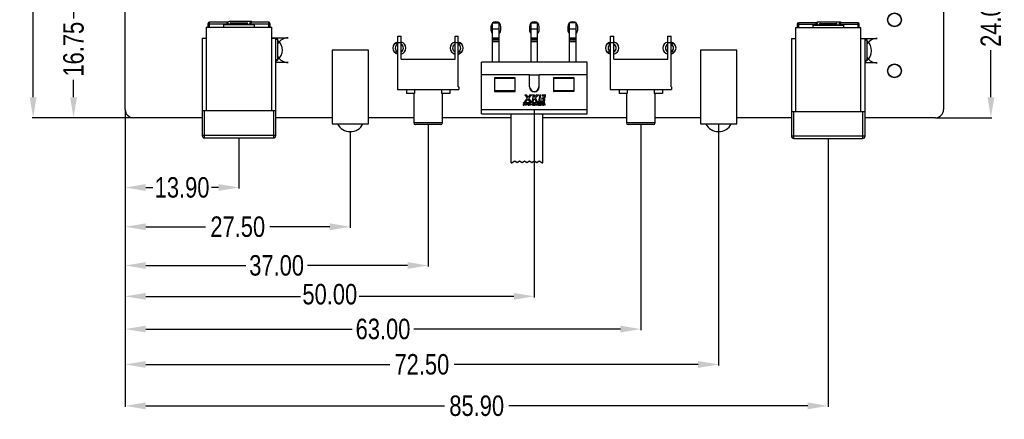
# Model space of a CAD drawing. Header units: inches. Extents: x -15 to 298, y -119 to 14.
# Tile 1 of 18: x -15 to 105, y -119 to -70. Entities that reach past the tile are written whole.
import ezdxf

# ---------------------------------------------------------------- set-up
doc = ezdxf.new("R2010")
doc.units = ezdxf.units.IN
doc.header["$LTSCALE"] = 1.21
doc.header["$MEASUREMENT"] = 0
doc.header["$PDMODE"] = 3
doc.header["$PDSIZE"] = 0.3125
doc.layers.get('0').update_dxf_attribs({"linetype": 'CONTINUOUS'})
doc.layers.get('Defpoints').update_dxf_attribs({"linetype": 'CONTINUOUS'})
doc.layers.add('DIM', color=3, linetype='CONTINUOUS')
doc.styles.get("Standard").update_dxf_attribs({"font": 'txt', "width": 0.8})
doc.dimstyles.get("Standard").update_dxf_attribs({"dimtxt": 0.15625, "dimasz": 0.1875, "dimexe": 0.125, "dimexo": 0.0625, "dimgap": 0.09, "dimtad": 0, "dimtih": 1, "dimtoh": 1, "dimzin": 4, "dimdsep": 46, "dimtxsty": 'Standard', "dimblk": '_FILLED', "dimblk1": '_FILLED', "dimblk2": '_FILLED', "dimcen": 0.09, "dimazin": 1, "dimtp": 0.01, "dimtm": 0.01, "dimtfac": 1, "dimtofl": 0, "dimtmove": 0, "dimatfit": 3, "dimldrblk": '_FILLED', "dimfxl": 1, "dimtolj": 1, "dimtzin": 4, "dimarcsym": 0})

# ---------------------------------------------------------------- blocks, each defined once
blk = doc.blocks.new('_FILLED')
at = {"color": 0, "linetype": 'ByBlock'}
blk.add_solid([(0, 0), (-1, 0.167), (-1, -0.167)], dxfattribs=at)
blk = doc.blocks.new('*D4')
at = {"layer": 'Defpoints', "color": 0}
for p in [(-0.92, -3.02), (-13.17, -82.02), (-0.92, -82.02)]:
    blk.add_point(p, dxfattribs=at)
at = {"layer": 'DIM', "color": 0, "lineweight": -2}
for p, q in [((-0.98, -3.02), (-13.3, -3.02)), ((-13.17, -5.52), (-13.17, -38.76)), ((-13.17, -79.52), (-13.17, -46.28)), ((-0.98, -82.02), (-13.3, -82.02))]:
    blk.add_line(p, q, dxfattribs=at)
at = {"layer": 'DIM', "color": 0, "lineweight": -2, "xscale": 2.5, "yscale": 2.5, "zscale": 2.5}
for p, rotation in [((-13.17, -3.02), 90), ((-13.17, -82.02), 270)]:
    blk.add_blockref('_FILLED', p, dxfattribs=dict(at, rotation=rotation))
at = {"layer": 'DIM', "color": 0, "insert": (-13.17, -42.52), "char_height": 2.5, "attachment_point": 5, "rotation": 90}
blk.add_mtext('\\A1;79.00', dxfattribs=at)
blk = doc.blocks.new('*D7')
at = {"layer": 'Defpoints', "color": 0}
for p in [(-8.23, -65.27), (1.58, -65.27), (-0.92, -82.02)]:
    blk.add_point(p, dxfattribs=at)
at = {"layer": 'DIM', "color": 0, "lineweight": -2}
for p, q in [((1.52, -65.27), (-8.36, -65.27)), ((-8.23, -67.77), (-8.23, -69.89)), ((-8.23, -79.52), (-8.23, -77.4)), ((-0.98, -82.02), (-8.36, -82.02))]:
    blk.add_line(p, q, dxfattribs=at)
at = {"layer": 'DIM', "color": 0, "lineweight": -2, "xscale": 2.5, "yscale": 2.5, "zscale": 2.5}
for p, rotation in [((-8.23, -65.27), 90), ((-8.23, -82.02), 270)]:
    blk.add_blockref('_FILLED', p, dxfattribs=dict(at, rotation=rotation))
at = {"layer": 'DIM', "color": 0, "insert": (-8.23, -73.65), "char_height": 2.5, "attachment_point": 5, "rotation": 90}
blk.add_mtext('\\A1;16.75', dxfattribs=at)
blk = doc.blocks.new('*D8')
at = {"layer": 'Defpoints', "color": 0}
for p in [(94.58, -58.02), (103.86, -58.02), (97.08, -82.02)]:
    blk.add_point(p, dxfattribs=at)
at = {"layer": 'DIM', "color": 0, "lineweight": -2}
for p, q in [((94.64, -58.02), (103.98, -58.02)), ((103.86, -60.52), (103.86, -66.26)), ((103.86, -79.52), (103.86, -73.77)), ((97.14, -82.02), (103.98, -82.02))]:
    blk.add_line(p, q, dxfattribs=at)
at = {"layer": 'DIM', "color": 0, "lineweight": -2, "xscale": 2.5, "yscale": 2.5, "zscale": 2.5}
for p, rotation in [((103.86, -58.02), 90), ((103.86, -82.02), 270)]:
    blk.add_blockref('_FILLED', p, dxfattribs=dict(at, rotation=rotation))
at = {"layer": 'DIM', "color": 0, "insert": (103.86, -70.02), "char_height": 2.5, "attachment_point": 5, "rotation": 90}
blk.add_mtext('\\A1;24.00', dxfattribs=at)
blk = doc.blocks.new('*D10')
at = {"layer": 'Defpoints', "color": 0}
for p in [(-1.92, -81.02), (11.98, -84.49), (-1.92, -90.55)]:
    blk.add_point(p, dxfattribs=at)
at = {"layer": 'DIM', "color": 0, "lineweight": -2}
for p, q in [((-1.92, -81.08), (-1.92, -90.68)), ((11.98, -84.55), (11.98, -90.68)), ((0.58, -90.55), (1.44, -90.55)), ((9.48, -90.55), (8.62, -90.55))]:
    blk.add_line(p, q, dxfattribs=at)
at = {"layer": 'DIM', "color": 0, "lineweight": -2, "xscale": 2.5, "yscale": 2.5, "zscale": 2.5, "rotation": 180}
blk.add_blockref('_FILLED', (-1.92, -90.55), dxfattribs=at)
at = {"layer": 'DIM', "color": 0, "lineweight": -2, "xscale": 2.5, "yscale": 2.5, "zscale": 2.5}
blk.add_blockref('_FILLED', (11.98, -90.55), dxfattribs=at)
at = {"layer": 'DIM', "color": 0, "insert": (5.03, -90.55), "char_height": 2.5, "attachment_point": 5}
blk.add_mtext('\\A1;13.90', dxfattribs=at)
blk = doc.blocks.new('*D12')
at = {"layer": 'Defpoints', "color": 0}
for p in [(-1.92, -81.02), (25.58, -83.72), (25.58, -95.35)]:
    blk.add_point(p, dxfattribs=at)
at = {"layer": 'DIM', "color": 0, "lineweight": -2}
for p, q in [((-1.92, -81.08), (-1.92, -95.47)), ((25.58, -83.78), (25.58, -95.47)), ((0.58, -95.35), (7.91, -95.35)), ((23.08, -95.35), (15.76, -95.35))]:
    blk.add_line(p, q, dxfattribs=at)
at = {"layer": 'DIM', "color": 0, "lineweight": -2, "xscale": 2.5, "yscale": 2.5, "zscale": 2.5, "rotation": 180}
blk.add_blockref('_FILLED', (-1.92, -95.35), dxfattribs=at)
at = {"layer": 'DIM', "color": 0, "lineweight": -2, "xscale": 2.5, "yscale": 2.5, "zscale": 2.5}
blk.add_blockref('_FILLED', (25.58, -95.35), dxfattribs=at)
at = {"layer": 'DIM', "color": 0, "insert": (11.83, -95.35), "char_height": 2.5, "attachment_point": 5}
blk.add_mtext('\\A1;27.50', dxfattribs=at)
blk = doc.blocks.new('*D13')
at = {"layer": 'Defpoints', "color": 0}
for p in [(-1.92, -81.02), (35.08, -82.86), (-1.92, -100.08)]:
    blk.add_point(p, dxfattribs=at)
at = {"layer": 'DIM', "color": 0, "lineweight": -2}
for p, q in [((-1.92, -81.08), (-1.92, -100.21)), ((35.08, -82.92), (35.08, -100.21)), ((0.58, -100.08), (12.83, -100.08)), ((32.58, -100.08), (20.34, -100.08))]:
    blk.add_line(p, q, dxfattribs=at)
at = {"layer": 'DIM', "color": 0, "lineweight": -2, "xscale": 2.5, "yscale": 2.5, "zscale": 2.5, "rotation": 180}
blk.add_blockref('_FILLED', (-1.92, -100.08), dxfattribs=at)
at = {"layer": 'DIM', "color": 0, "lineweight": -2, "xscale": 2.5, "yscale": 2.5, "zscale": 2.5}
blk.add_blockref('_FILLED', (35.08, -100.08), dxfattribs=at)
at = {"layer": 'DIM', "color": 0, "insert": (16.58, -100.08), "char_height": 2.5, "attachment_point": 5}
blk.add_mtext('\\A1;37.00', dxfattribs=at)
blk = doc.blocks.new('*D14')
at = {"layer": 'Defpoints', "color": 0}
for p in [(48.07, -81.05), (-1.92, -90.64), (-1.92, -103.85)]:
    blk.add_point(p, dxfattribs=at)
at = {"layer": 'DIM', "color": 0, "lineweight": -2}
for p, q in [((48.07, -81.11), (48.07, -103.97)), ((-1.92, -90.71), (-1.92, -103.97)), ((0.58, -103.85), (19.49, -103.85)), ((45.57, -103.85), (26.67, -103.85))]:
    blk.add_line(p, q, dxfattribs=at)
at = {"layer": 'DIM', "color": 0, "lineweight": -2, "xscale": 2.5, "yscale": 2.5, "zscale": 2.5, "rotation": 180}
blk.add_blockref('_FILLED', (-1.92, -103.85), dxfattribs=at)
at = {"layer": 'DIM', "color": 0, "lineweight": -2, "xscale": 2.5, "yscale": 2.5, "zscale": 2.5}
blk.add_blockref('_FILLED', (48.07, -103.85), dxfattribs=at)
at = {"layer": 'DIM', "color": 0, "insert": (23.08, -103.6), "char_height": 2.5, "attachment_point": 5}
blk.add_mtext('\\A1;50.00', dxfattribs=at)
blk = doc.blocks.new('*D15')
at = {"layer": 'Defpoints', "color": 0}
for p in [(61.08, -82.85), (-1.92, -88.28), (-1.92, -107.85)]:
    blk.add_point(p, dxfattribs=at)
at = {"layer": 'DIM', "color": 0, "lineweight": -2}
for p, q in [((61.08, -82.92), (61.08, -107.97)), ((-1.92, -88.34), (-1.92, -107.97)), ((0.58, -107.85), (25.83, -107.85)), ((58.58, -107.85), (33.34, -107.85))]:
    blk.add_line(p, q, dxfattribs=at)
at = {"layer": 'DIM', "color": 0, "lineweight": -2, "xscale": 2.5, "yscale": 2.5, "zscale": 2.5, "rotation": 180}
blk.add_blockref('_FILLED', (-1.92, -107.85), dxfattribs=at)
at = {"layer": 'DIM', "color": 0, "lineweight": -2, "xscale": 2.5, "yscale": 2.5, "zscale": 2.5}
blk.add_blockref('_FILLED', (61.08, -107.85), dxfattribs=at)
at = {"layer": 'DIM', "color": 0, "insert": (29.58, -107.85), "char_height": 2.5, "attachment_point": 5}
blk.add_mtext('\\A1;63.00', dxfattribs=at)
blk = doc.blocks.new('*D16')
at = {"layer": 'Defpoints', "color": 0}
for p in [(70.58, -82.77), (-1.92, -88.28), (-1.92, -112.17)]:
    blk.add_point(p, dxfattribs=at)
at = {"layer": 'DIM', "color": 0, "lineweight": -2}
for p, q in [((70.58, -82.83), (70.58, -112.29)), ((-1.92, -88.34), (-1.92, -112.29)), ((0.58, -112.17), (30.41, -112.17)), ((68.08, -112.17), (38.26, -112.17))]:
    blk.add_line(p, q, dxfattribs=at)
at = {"layer": 'DIM', "color": 0, "lineweight": -2, "xscale": 2.5, "yscale": 2.5, "zscale": 2.5, "rotation": 180}
blk.add_blockref('_FILLED', (-1.92, -112.17), dxfattribs=at)
at = {"layer": 'DIM', "color": 0, "lineweight": -2, "xscale": 2.5, "yscale": 2.5, "zscale": 2.5}
blk.add_blockref('_FILLED', (70.58, -112.17), dxfattribs=at)
at = {"layer": 'DIM', "color": 0, "insert": (34.33, -112.17), "char_height": 2.5, "attachment_point": 5}
blk.add_mtext('\\A1;72.50', dxfattribs=at)
blk = doc.blocks.new('*D17')
at = {"layer": 'Defpoints', "color": 0}
for p in [(83.98, -84.56), (-1.92, -95.35), (-1.92, -117.23)]:
    blk.add_point(p, dxfattribs=at)
at = {"layer": 'DIM', "color": 0, "lineweight": -2}
for p, q in [((83.98, -84.62), (83.98, -117.36)), ((-1.92, -95.41), (-1.92, -117.36)), ((0.58, -117.23), (37.11, -117.23)), ((81.48, -117.23), (44.96, -117.23))]:
    blk.add_line(p, q, dxfattribs=at)
at = {"layer": 'DIM', "color": 0, "lineweight": -2, "xscale": 2.5, "yscale": 2.5, "zscale": 2.5, "rotation": 180}
blk.add_blockref('_FILLED', (-1.92, -117.23), dxfattribs=at)
at = {"layer": 'DIM', "color": 0, "lineweight": -2, "xscale": 2.5, "yscale": 2.5, "zscale": 2.5}
blk.add_blockref('_FILLED', (83.98, -117.23), dxfattribs=at)
at = {"layer": 'DIM', "color": 0, "insert": (41.03, -117.23), "char_height": 2.5, "attachment_point": 5}
blk.add_mtext('\\A1;85.90', dxfattribs=at)

msp = doc.modelspace()

# ---------------------------------------------------------------- linework, layer by layer
at = {"color": 7, "linetype": 'Continuous'}
for p, q in [((-1.917, -81.021), (-1.92, -4.021)), ((98.08, -4.018), (98.083, -81.018)), ((7.982, -70.941), (7.983, -81.191)), ((7.982, -70.941), (15.982, -70.941)), ((8.182, -70.541), (8.182, -70.941)), ((8.182, -70.541), (10.682, -70.541)), ((8.382, -70.941), (8.382, -70.341)), ((10.482, -70.341), (8.382, -70.341)), ((10.082, -70.641), (10.082, -70.941)), ((10.082, -70.641), (13.882, -70.641)), ((10.482, -70.341), (10.482, -70.641)), ((10.682, -70.641), (10.682, -70.541)), ((13.332, -70.266), (10.832, -70.266)), ((10.882, -70.641), (10.882, -70.541)), ((10.882, -70.541), (13.082, -70.541)), ((10.982, -70.441), (12.982, -70.441)), ((13.082, -70.641), (13.082, -70.541)), ((13.282, -70.541), (13.282, -70.641)), ((13.282, -70.541), (15.782, -70.541)), ((13.482, -70.641), (13.482, -70.341)), ((15.582, -70.341), (13.482, -70.341)), ((13.882, -70.941), (13.882, -70.641)), ((15.582, -70.341), (15.582, -70.941)), ((15.782, -70.941), (15.782, -70.541)), ((15.983, -81.191), (15.982, -70.941)), ((42.77, -70.898), (42.77, -71.298)), ((43.77, -70.448), (42.97, -70.448)), ((42.97, -75.248), (42.97, -70.448)), ((43.77, -75.248), (43.77, -70.448)), ((43.97, -71.298), (43.97, -70.898)), ((47.47, -70.898), (47.47, -71.298)), ((48.47, -70.448), (47.67, -70.448)), ((47.67, -75.248), (47.67, -70.448)), ((48.47, -75.248), (48.47, -70.448)), ((48.67, -71.298), (48.67, -70.898)), ((52.17, -70.897), (52.17, -71.297)), ((53.17, -70.447), (52.37, -70.447)), ((52.37, -75.247), (52.37, -70.447)), ((53.17, -75.247), (53.17, -70.447)), ((53.37, -71.297), (53.37, -70.897)), ((80.182, -70.61), (82.682, -70.61)), ((80.182, -70.61), (80.182, -71.01)), ((82.482, -70.41), (80.382, -70.41)), ((80.382, -71.01), (80.382, -70.41)), ((82.082, -70.71), (85.882, -70.71)), ((82.082, -70.71), (82.082, -71.01)), ((82.482, -70.41), (82.482, -70.71)), ((82.682, -70.71), (82.682, -70.61)), ((85.332, -70.335), (82.832, -70.335)), ((82.882, -70.61), (85.082, -70.61)), ((82.882, -70.71), (82.882, -70.61)), ((82.982, -70.51), (84.982, -70.51)), ((85.082, -70.71), (85.082, -70.61)), ((85.282, -70.61), (87.782, -70.61)), ((85.282, -70.61), (85.282, -70.71)), ((87.582, -70.41), (85.482, -70.41)), ((85.482, -70.71), (85.482, -70.41)), ((85.882, -71.01), (85.882, -70.71)), ((87.582, -70.41), (87.582, -71.01)), ((87.782, -71.01), (87.782, -70.61)), ((31.382, -72.056), (31.782, -72.056)), ((31.382, -78.256), (31.382, -72.056)), ((31.782, -74.856), (31.782, -72.056)), ((38.382, -72.055), (38.782, -72.055)), ((38.382, -74.855), (38.382, -72.055)), ((38.782, -78.255), (38.782, -72.055)), ((42.97, -71.148), (43.77, -71.148)), ((47.67, -71.148), (48.47, -71.148)), ((52.37, -71.147), (53.17, -71.147)), ((57.382, -72.055), (57.782, -72.055)), ((57.382, -78.255), (57.382, -72.055)), ((57.782, -74.855), (57.782, -72.055)), ((64.382, -72.055), (64.782, -72.055)), ((64.382, -74.855), (64.382, -72.055)), ((64.782, -78.255), (64.782, -72.055)), ((79.982, -71.01), (87.982, -71.01)), ((79.982, -71.01), (79.983, -81.26)), ((87.983, -81.26), (87.982, -71.01)), ((7.482, -72.291), (7.483, -84.191)), ((7.482, -72.291), (7.982, -72.291)), ((15.982, -72.266), (17.982, -72.266)), ((15.982, -72.291), (16.482, -72.291)), ((16.483, -84.191), (16.482, -72.291)), ((16.482, -72.441), (16.732, -72.441)), ((16.732, -74.941), (16.732, -72.441)), ((31.382, -73.006), (30.982, -73.006)), ((31.782, -72.852), (31.382, -72.852)), ((38.782, -72.852), (38.382, -72.852)), ((39.183, -73.005), (38.782, -73.005)), ((42.97, -72.265), (43.77, -72.265)), ((43.77, -72.44), (42.97, -72.44)), ((43.77, -72.545), (42.97, -72.545)), ((42.97, -72.72), (43.77, -72.72)), ((47.67, -72.265), (48.47, -72.265)), ((48.47, -72.44), (47.67, -72.44)), ((48.47, -72.545), (47.67, -72.545)), ((47.67, -72.72), (48.47, -72.72)), ((52.37, -72.264), (53.17, -72.264)), ((53.17, -72.44), (52.37, -72.44)), ((53.17, -72.545), (52.37, -72.545)), ((52.37, -72.72), (53.17, -72.72)), ((57.382, -73.005), (56.982, -73.005)), ((57.782, -72.852), (57.382, -72.852)), ((64.782, -72.851), (64.382, -72.851)), ((65.183, -73.005), (64.782, -73.005)), ((79.482, -72.36), (79.982, -72.36)), ((79.482, -72.36), (79.483, -84.26)), ((87.982, -72.335), (89.982, -72.335)), ((87.982, -72.36), (88.482, -72.36)), ((88.483, -84.26), (88.482, -72.36)), ((88.482, -72.51), (88.732, -72.51)), ((88.732, -75.01), (88.732, -72.51)), ((27.807, -73.77), (23.356, -73.77)), ((23.356, -73.77), (23.356, -82.769)), ((27.808, -82.769), (27.807, -73.77)), ((31.382, -74.006), (30.982, -74.006)), ((39.183, -74.005), (38.782, -74.005)), ((57.382, -74.005), (56.982, -74.005)), ((65.183, -74.005), (64.782, -74.005)), ((72.807, -73.769), (68.356, -73.769)), ((68.356, -73.769), (68.356, -82.768)), ((72.808, -82.768), (72.807, -73.769)), ((16.732, -74.941), (16.482, -74.941)), ((17.982, -75.266), (16.482, -75.266)), ((31.782, -74.856), (38.382, -74.855)), ((54.545, -75.247), (41.595, -75.248)), ((41.595, -81.548), (41.595, -75.248)), ((54.545, -81.547), (54.545, -75.247)), ((57.782, -74.855), (64.382, -74.855)), ((88.732, -75.01), (88.482, -75.01)), ((89.982, -75.335), (88.482, -75.335)), ((41.595, -76.748), (47.47, -76.748)), ((47.47, -78.248), (47.47, -76.748)), ((47.5, -76.778), (48.64, -76.778)), ((47.5, -78.248), (47.5, -76.778)), ((48.64, -76.778), (48.64, -78.248)), ((48.67, -76.748), (54.545, -76.747)), ((48.67, -78.248), (48.67, -76.748)), ((45.719, -77.13), (43.201, -77.13)), ((43.201, -77.13), (43.201, -78.798)), ((43.251, -77.18), (45.669, -77.18)), ((43.251, -78.748), (43.251, -77.18)), ((45.669, -77.18), (45.669, -78.748)), ((45.719, -78.798), (45.719, -77.13)), ((52.939, -77.13), (50.421, -77.13)), ((50.421, -77.13), (50.421, -78.798)), ((50.471, -77.18), (52.889, -77.18)), ((50.471, -78.748), (50.471, -77.18)), ((52.889, -77.18), (52.889, -78.747)), ((52.939, -78.797), (52.939, -77.13)), ((31.332, -78.256), (31.382, -78.256)), ((31.332, -78.256), (31.332, -78.556)), ((31.332, -78.556), (38.832, -78.555)), ((32.432, -78.556), (32.433, -79.056)), ((33.433, -79.056), (32.433, -79.056)), ((33.333, -79.056), (33.333, -82.656)), ((33.432, -78.556), (33.433, -79.056)), ((36.732, -78.556), (36.733, -79.056)), ((37.733, -79.056), (36.733, -79.056)), ((36.833, -82.656), (36.833, -79.056)), ((37.732, -78.556), (37.733, -79.056)), ((38.782, -78.255), (38.832, -78.255)), ((38.832, -78.255), (38.832, -78.555)), ((43.201, -78.798), (45.719, -78.798)), ((45.669, -78.748), (43.251, -78.748)), ((46.93, -79.233), (47.12, -79.233)), ((46.93, -79.233), (47.204, -79.64)), ((47.308, -79.513), (47.12, -79.233)), ((47.538, -79.233), (47.308, -79.513)), ((47.398, -79.647), (47.705, -79.273)), ((47.538, -79.233), (48.103, -79.233)), ((47.94, -79.273), (47.705, -79.273)), ((47.94, -79.273), (47.775, -80.123)), ((48.047, -79.52), (48.103, -79.233)), ((48.386, -79.233), (48.047, -79.52)), ((48.206, -79.589), (48.626, -79.233)), ((48.386, -79.233), (48.626, -79.233)), ((48.729, -79.233), (48.563, -80.088)), ((48.729, -79.233), (48.884, -79.233)), ((48.742, -79.968), (48.884, -79.233)), ((49.042, -79.233), (49.012, -79.388)), ((49.274, -79.388), (49.012, -79.388)), ((49.042, -79.233), (49.347, -79.233)), ((49.274, -79.388), (49.245, -79.535)), ((49.401, -79.545), (49.44, -79.346)), ((50.421, -78.798), (52.939, -78.797)), ((52.889, -78.747), (50.471, -78.748)), ((57.332, -78.255), (57.382, -78.255)), ((57.332, -78.255), (57.332, -78.555)), ((57.332, -78.555), (64.832, -78.555)), ((58.432, -78.555), (58.433, -79.055)), ((59.433, -79.055), (58.433, -79.055)), ((59.333, -79.055), (59.333, -82.655)), ((59.432, -78.555), (59.433, -79.055)), ((62.732, -78.555), (62.733, -79.055)), ((63.733, -79.055), (62.733, -79.055)), ((62.833, -82.655), (62.833, -79.055)), ((63.732, -78.555), (63.733, -79.055)), ((64.782, -78.255), (64.832, -78.255)), ((64.832, -78.255), (64.832, -78.555)), ((46.698, -80.452), (46.721, -80.452)), ((46.698, -80.452), (46.702, -80.467)), ((46.702, -80.467), (46.713, -80.487)), ((46.713, -80.349), (46.71, -80.364)), ((46.71, -80.379), (46.71, -80.364)), ((46.71, -80.379), (46.713, -80.395)), ((46.728, -80.333), (46.713, -80.349)), ((46.713, -80.395), (46.728, -80.41)), ((46.713, -80.487), (46.732, -80.498)), ((46.725, -80.464), (46.721, -80.452)), ((46.736, -80.475), (46.725, -80.464)), ((46.743, -80.326), (46.728, -80.333)), ((46.728, -80.41), (46.743, -80.418)), ((46.732, -80.368), (46.736, -80.356)), ((46.732, -80.368), (46.732, -80.376)), ((46.736, -80.387), (46.732, -80.376)), ((46.732, -80.498), (46.751, -80.502)), ((46.736, -80.356), (46.747, -80.349)), ((46.747, -80.395), (46.736, -80.387)), ((46.751, -80.479), (46.736, -80.475)), ((46.758, -80.322), (46.743, -80.326)), ((46.743, -80.418), (46.758, -80.421)), ((46.747, -80.349), (46.758, -80.345)), ((46.758, -80.399), (46.747, -80.395)), ((46.751, -80.479), (46.781, -80.479)), ((46.781, -80.502), (46.751, -80.502)), ((46.758, -80.322), (46.777, -80.322)), ((46.781, -80.345), (46.758, -80.345)), ((46.758, -80.399), (46.781, -80.399)), ((46.781, -80.421), (46.758, -80.421)), ((46.762, -80.163), (49.287, -80.163)), ((46.762, -80.183), (46.762, -80.163)), ((49.287, -80.183), (46.762, -80.183)), ((46.796, -80.326), (46.777, -80.322)), ((46.781, -80.345), (46.792, -80.349)), ((46.8, -80.402), (46.781, -80.399)), ((46.781, -80.421), (46.796, -80.425)), ((46.796, -80.475), (46.781, -80.479)), ((46.781, -80.502), (46.8, -80.498)), ((46.792, -80.349), (46.8, -80.356)), ((46.811, -80.337), (46.796, -80.326)), ((46.796, -80.425), (46.807, -80.433)), ((46.807, -80.467), (46.796, -80.475)), ((46.8, -80.356), (46.803, -80.364)), ((46.815, -80.41), (46.8, -80.402)), ((46.8, -80.498), (46.815, -80.49)), ((46.826, -80.364), (46.803, -80.364)), ((46.807, -80.433), (46.815, -80.444)), ((46.815, -80.456), (46.807, -80.467)), ((47.204, -79.64), (46.809, -80.123)), ((47.009, -80.123), (46.809, -80.123)), ((46.822, -80.353), (46.811, -80.337)), ((46.83, -80.425), (46.815, -80.41)), ((46.815, -80.456), (46.815, -80.444)), ((46.815, -80.49), (46.83, -80.475)), ((46.826, -80.364), (46.822, -80.353)), ((46.837, -80.441), (46.83, -80.425)), ((46.83, -80.475), (46.837, -80.46)), ((46.837, -80.441), (46.837, -80.46)), ((46.867, -80.322), (46.89, -80.322)), ((46.867, -80.322), (46.897, -80.502)), ((46.912, -80.46), (46.89, -80.322)), ((46.927, -80.502), (46.897, -80.502)), ((46.942, -80.322), (46.912, -80.46)), ((46.927, -80.502), (46.957, -80.356)), ((46.942, -80.322), (46.972, -80.322)), ((46.957, -80.356), (46.987, -80.502)), ((47.002, -80.46), (46.972, -80.322)), ((47.017, -80.502), (46.987, -80.502)), ((47.025, -80.322), (47.002, -80.46)), ((47.009, -80.123), (47.294, -79.774)), ((47.017, -80.502), (47.047, -80.322)), ((47.025, -80.322), (47.047, -80.322)), ((47.077, -80.322), (47.1, -80.322)), ((47.077, -80.502), (47.077, -80.322)), ((47.1, -80.502), (47.077, -80.502)), ((47.1, -80.322), (47.1, -80.502)), ((47.13, -80.322), (47.272, -80.322)), ((47.13, -80.341), (47.13, -80.322)), ((47.19, -80.341), (47.13, -80.341)), ((47.19, -80.502), (47.19, -80.341)), ((47.212, -80.502), (47.19, -80.502)), ((47.272, -80.341), (47.212, -80.341)), ((47.212, -80.341), (47.212, -80.502)), ((47.272, -80.322), (47.272, -80.341)), ((47.294, -79.774), (47.529, -80.123)), ((47.306, -80.364), (47.302, -80.383)), ((47.302, -80.441), (47.302, -80.383)), ((47.302, -80.441), (47.306, -80.46)), ((47.313, -80.349), (47.306, -80.364)), ((47.306, -80.46), (47.313, -80.475)), ((47.328, -80.333), (47.313, -80.349)), ((47.313, -80.475), (47.328, -80.49)), ((47.325, -80.383), (47.328, -80.368)), ((47.325, -80.383), (47.325, -80.441)), ((47.328, -80.456), (47.325, -80.441)), ((47.343, -80.326), (47.328, -80.333)), ((47.328, -80.368), (47.336, -80.356)), ((47.336, -80.467), (47.328, -80.456)), ((47.328, -80.49), (47.343, -80.498)), ((47.336, -80.356), (47.347, -80.349)), ((47.347, -80.475), (47.336, -80.467)), ((47.362, -80.322), (47.343, -80.326)), ((47.343, -80.498), (47.362, -80.502)), ((47.347, -80.349), (47.362, -80.345)), ((47.362, -80.479), (47.347, -80.475)), ((47.362, -80.322), (47.396, -80.322)), ((47.396, -80.345), (47.362, -80.345)), ((47.362, -80.479), (47.396, -80.479)), ((47.396, -80.502), (47.362, -80.502)), ((47.415, -80.326), (47.396, -80.322)), ((47.396, -80.345), (47.411, -80.349)), ((47.411, -80.475), (47.396, -80.479)), ((47.396, -80.502), (47.415, -80.498)), ((47.719, -80.123), (47.398, -79.647)), ((47.411, -80.349), (47.422, -80.356)), ((47.422, -80.467), (47.411, -80.475)), ((47.43, -80.333), (47.415, -80.326)), ((47.415, -80.498), (47.43, -80.49)), ((47.422, -80.356), (47.426, -80.368)), ((47.426, -80.456), (47.422, -80.467)), ((47.448, -80.368), (47.426, -80.368)), ((47.426, -80.456), (47.448, -80.456)), ((47.445, -80.349), (47.43, -80.333)), ((47.43, -80.49), (47.445, -80.475)), ((47.448, -80.368), (47.445, -80.349)), ((47.445, -80.475), (47.448, -80.456)), ((47.478, -80.322), (47.501, -80.322)), ((47.478, -80.502), (47.478, -80.322)), ((47.501, -80.502), (47.478, -80.502)), ((47.501, -80.322), (47.501, -80.395)), ((47.501, -80.395), (47.606, -80.395)), ((47.606, -80.418), (47.501, -80.418)), ((47.501, -80.418), (47.501, -80.502)), ((47.719, -80.123), (47.529, -80.123)), ((47.606, -80.322), (47.628, -80.322)), ((47.606, -80.395), (47.606, -80.322)), ((47.606, -80.502), (47.606, -80.418)), ((47.628, -80.502), (47.606, -80.502)), ((47.628, -80.322), (47.628, -80.502)), ((47.93, -80.123), (47.775, -80.123)), ((47.842, -80.364), (47.838, -80.383)), ((47.838, -80.441), (47.838, -80.383)), ((47.838, -80.441), (47.842, -80.46)), ((47.85, -80.349), (47.842, -80.364)), ((47.842, -80.46), (47.85, -80.475)), ((47.865, -80.333), (47.85, -80.349)), ((47.85, -80.475), (47.865, -80.49)), ((47.861, -80.383), (47.865, -80.368)), ((47.861, -80.383), (47.861, -80.441)), ((47.865, -80.456), (47.861, -80.441)), ((47.88, -80.326), (47.865, -80.333)), ((47.865, -80.368), (47.872, -80.356)), ((47.872, -80.467), (47.865, -80.456)), ((47.865, -80.49), (47.88, -80.498)), ((47.872, -80.356), (47.883, -80.349)), ((47.883, -80.475), (47.872, -80.467)), ((47.898, -80.322), (47.88, -80.326)), ((47.88, -80.498), (47.898, -80.502)), ((47.883, -80.349), (47.898, -80.345)), ((47.898, -80.479), (47.883, -80.475)), ((47.898, -80.322), (47.932, -80.322)), ((47.932, -80.345), (47.898, -80.345)), ((47.898, -80.479), (47.932, -80.479)), ((47.932, -80.502), (47.898, -80.502)), ((47.93, -80.123), (48, -79.764)), ((47.951, -80.326), (47.932, -80.322)), ((47.932, -80.345), (47.947, -80.349)), ((47.947, -80.475), (47.932, -80.479)), ((47.932, -80.502), (47.951, -80.498)), ((47.947, -80.349), (47.958, -80.356)), ((47.958, -80.467), (47.947, -80.475)), ((47.966, -80.333), (47.951, -80.326)), ((47.951, -80.498), (47.966, -80.49)), ((47.958, -80.356), (47.962, -80.368)), ((47.962, -80.456), (47.958, -80.467)), ((47.985, -80.368), (47.962, -80.368)), ((47.962, -80.456), (47.985, -80.456)), ((47.981, -80.349), (47.966, -80.333)), ((47.966, -80.49), (47.981, -80.475)), ((47.985, -80.368), (47.981, -80.349)), ((47.981, -80.475), (47.985, -80.456)), ((48, -79.764), (48.084, -79.692)), ((48.018, -80.364), (48.015, -80.383)), ((48.015, -80.441), (48.015, -80.383)), ((48.015, -80.441), (48.018, -80.46)), ((48.026, -80.349), (48.018, -80.364)), ((48.018, -80.46), (48.026, -80.475)), ((48.041, -80.333), (48.026, -80.349)), ((48.026, -80.475), (48.041, -80.49)), ((48.037, -80.383), (48.041, -80.368)), ((48.037, -80.383), (48.037, -80.441)), ((48.041, -80.456), (48.037, -80.441)), ((48.056, -80.326), (48.041, -80.333)), ((48.041, -80.368), (48.048, -80.356)), ((48.048, -80.467), (48.041, -80.456)), ((48.041, -80.49), (48.056, -80.498)), ((48.048, -80.356), (48.06, -80.349)), ((48.06, -80.475), (48.048, -80.467)), ((48.075, -80.322), (48.056, -80.326)), ((48.056, -80.498), (48.075, -80.502)), ((48.06, -80.349), (48.075, -80.345)), ((48.075, -80.479), (48.06, -80.475)), ((48.075, -80.322), (48.105, -80.322)), ((48.105, -80.345), (48.075, -80.345)), ((48.075, -80.479), (48.105, -80.479)), ((48.105, -80.502), (48.075, -80.502)), ((48.084, -79.692), (48.298, -80.123)), ((48.123, -80.326), (48.105, -80.322)), ((48.105, -80.345), (48.12, -80.349)), ((48.12, -80.475), (48.105, -80.479)), ((48.105, -80.502), (48.123, -80.498)), ((48.12, -80.349), (48.131, -80.356)), ((48.131, -80.467), (48.12, -80.475)), ((48.138, -80.333), (48.123, -80.326)), ((48.123, -80.498), (48.138, -80.49)), ((48.131, -80.356), (48.138, -80.368)), ((48.138, -80.456), (48.131, -80.467)), ((48.153, -80.349), (48.138, -80.333)), ((48.138, -80.368), (48.142, -80.383)), ((48.142, -80.441), (48.138, -80.456)), ((48.138, -80.49), (48.153, -80.475)), ((48.142, -80.441), (48.142, -80.383)), ((48.161, -80.364), (48.153, -80.349)), ((48.153, -80.475), (48.161, -80.46)), ((48.165, -80.383), (48.161, -80.364)), ((48.161, -80.46), (48.165, -80.441)), ((48.165, -80.383), (48.165, -80.441)), ((48.195, -80.322), (48.228, -80.322)), ((48.195, -80.502), (48.195, -80.322)), ((48.217, -80.502), (48.195, -80.502)), ((48.453, -80.088), (48.206, -79.589)), ((48.217, -80.345), (48.311, -80.502)), ((48.217, -80.345), (48.217, -80.502)), ((48.322, -80.475), (48.228, -80.322)), ((49.252, -80.123), (48.298, -80.123)), ((48.345, -80.502), (48.311, -80.502)), ((48.322, -80.322), (48.345, -80.322)), ((48.322, -80.475), (48.322, -80.322)), ((48.345, -80.322), (48.345, -80.502)), ((48.375, -80.322), (48.408, -80.322)), ((48.375, -80.502), (48.375, -80.322)), ((48.397, -80.502), (48.375, -80.502)), ((48.397, -80.345), (48.491, -80.502)), ((48.397, -80.345), (48.397, -80.502)), ((48.502, -80.475), (48.408, -80.322)), ((48.453, -80.088), (48.563, -80.088)), ((48.525, -80.502), (48.491, -80.502)), ((48.502, -80.322), (48.525, -80.322)), ((48.502, -80.475), (48.502, -80.322)), ((48.525, -80.322), (48.525, -80.502)), ((48.555, -80.322), (48.69, -80.322)), ((48.555, -80.502), (48.555, -80.322)), ((48.69, -80.502), (48.555, -80.502)), ((48.69, -80.345), (48.577, -80.345)), ((48.577, -80.345), (48.577, -80.395)), ((48.577, -80.395), (48.675, -80.395)), ((48.675, -80.418), (48.577, -80.418)), ((48.577, -80.418), (48.577, -80.479)), ((48.577, -80.479), (48.69, -80.479)), ((48.675, -80.395), (48.675, -80.418)), ((48.69, -80.322), (48.69, -80.345)), ((48.69, -80.479), (48.69, -80.502)), ((48.723, -80.364), (48.72, -80.383)), ((48.72, -80.441), (48.72, -80.383)), ((48.72, -80.441), (48.723, -80.46)), ((48.731, -80.349), (48.723, -80.364)), ((48.723, -80.46), (48.731, -80.475)), ((48.746, -80.333), (48.731, -80.349)), ((48.731, -80.475), (48.746, -80.49)), ((48.742, -79.968), (49.162, -79.968)), ((48.742, -80.383), (48.746, -80.368)), ((48.742, -80.383), (48.742, -80.441)), ((48.746, -80.456), (48.742, -80.441)), ((48.761, -80.326), (48.746, -80.333)), ((48.746, -80.368), (48.753, -80.356)), ((48.753, -80.467), (48.746, -80.456)), ((48.746, -80.49), (48.761, -80.498)), ((48.753, -80.356), (48.765, -80.349)), ((48.765, -80.475), (48.753, -80.467)), ((48.78, -80.322), (48.761, -80.326)), ((48.761, -80.498), (48.78, -80.502)), ((48.765, -80.349), (48.78, -80.345)), ((48.78, -80.479), (48.765, -80.475)), ((48.78, -80.322), (48.813, -80.322)), ((48.813, -80.345), (48.78, -80.345)), ((48.78, -80.479), (48.813, -80.479)), ((48.813, -80.502), (48.78, -80.502)), ((48.832, -80.326), (48.813, -80.322)), ((48.813, -80.345), (48.828, -80.349)), ((48.828, -80.475), (48.813, -80.479)), ((48.813, -80.502), (48.832, -80.498)), ((48.828, -80.349), (48.84, -80.356)), ((48.84, -80.467), (48.828, -80.475)), ((48.847, -80.333), (48.832, -80.326)), ((48.832, -80.498), (48.847, -80.49)), ((48.84, -80.356), (48.843, -80.368)), ((48.843, -80.456), (48.84, -80.467)), ((48.866, -80.368), (48.843, -80.368)), ((48.843, -80.456), (48.866, -80.456)), ((48.862, -80.349), (48.847, -80.333)), ((48.847, -80.49), (48.862, -80.475)), ((48.866, -80.368), (48.862, -80.349)), ((48.862, -80.475), (48.866, -80.456)), ((48.896, -80.322), (49.038, -80.322)), ((48.896, -80.341), (48.896, -80.322)), ((48.956, -80.341), (48.896, -80.341)), ((48.973, -79.588), (48.943, -79.743)), ((49.151, -79.743), (48.943, -79.743)), ((48.956, -80.502), (48.956, -80.341)), ((48.978, -80.502), (48.956, -80.502)), ((48.973, -79.588), (49.182, -79.588)), ((49.038, -80.341), (48.978, -80.341)), ((48.978, -80.341), (48.978, -80.502)), ((49.038, -80.322), (49.038, -80.341)), ((49.072, -80.364), (49.068, -80.383)), ((49.068, -80.441), (49.068, -80.383)), ((49.068, -80.441), (49.072, -80.46)), ((49.08, -80.349), (49.072, -80.364)), ((49.072, -80.46), (49.08, -80.475)), ((49.095, -80.333), (49.08, -80.349)), ((49.08, -80.475), (49.095, -80.49)), ((49.091, -80.383), (49.095, -80.368)), ((49.091, -80.383), (49.091, -80.441)), ((49.095, -80.456), (49.091, -80.441)), ((49.11, -80.326), (49.095, -80.333)), ((49.095, -80.368), (49.102, -80.356)), ((49.102, -80.467), (49.095, -80.456)), ((49.095, -80.49), (49.11, -80.498)), ((49.102, -80.356), (49.113, -80.349)), ((49.113, -80.475), (49.102, -80.467)), ((49.128, -80.322), (49.11, -80.326)), ((49.11, -80.498), (49.128, -80.502)), ((49.113, -80.349), (49.128, -80.345)), ((49.128, -80.479), (49.113, -80.475)), ((49.128, -80.322), (49.158, -80.322)), ((49.158, -80.345), (49.128, -80.345)), ((49.128, -80.479), (49.158, -80.479)), ((49.158, -80.502), (49.128, -80.502)), ((49.177, -80.326), (49.158, -80.322)), ((49.158, -80.345), (49.173, -80.349)), ((49.173, -80.475), (49.158, -80.479)), ((49.158, -80.502), (49.177, -80.498)), ((49.195, -79.796), (49.162, -79.968)), ((49.173, -80.349), (49.185, -80.356)), ((49.185, -80.467), (49.173, -80.475)), ((49.192, -80.333), (49.177, -80.326)), ((49.177, -80.498), (49.192, -80.49)), ((49.185, -80.356), (49.192, -80.368)), ((49.192, -80.456), (49.185, -80.467)), ((49.207, -80.349), (49.192, -80.333)), ((49.192, -80.368), (49.196, -80.383)), ((49.196, -80.441), (49.192, -80.456)), ((49.192, -80.49), (49.207, -80.475)), ((49.196, -80.441), (49.196, -80.383)), ((49.215, -80.364), (49.207, -80.349)), ((49.207, -80.475), (49.215, -80.46)), ((49.218, -80.383), (49.215, -80.364)), ((49.215, -80.46), (49.218, -80.441)), ((49.218, -80.383), (49.218, -80.441)), ((49.248, -80.322), (49.338, -80.322)), ((49.248, -80.502), (49.248, -80.322)), ((49.271, -80.502), (49.248, -80.502)), ((49.255, -79.663), (49.401, -79.545)), ((49.354, -79.791), (49.255, -79.663)), ((49.342, -80.341), (49.271, -80.341)), ((49.271, -80.341), (49.271, -80.398)), ((49.271, -80.398), (49.342, -80.398)), ((49.335, -80.421), (49.271, -80.421)), ((49.271, -80.421), (49.271, -80.502)), ((49.287, -80.163), (49.287, -80.183)), ((49.296, -80.086), (49.354, -79.791)), ((49.335, -80.421), (49.365, -80.502)), ((49.357, -80.326), (49.338, -80.322)), ((49.342, -80.341), (49.353, -80.345)), ((49.353, -80.395), (49.342, -80.398)), ((49.353, -80.345), (49.361, -80.352)), ((49.361, -80.387), (49.353, -80.395)), ((49.372, -80.337), (49.357, -80.326)), ((49.357, -80.414), (49.372, -80.406)), ((49.391, -80.502), (49.357, -80.414)), ((49.361, -80.352), (49.365, -80.364)), ((49.365, -80.375), (49.361, -80.387)), ((49.365, -80.375), (49.365, -80.364)), ((49.391, -80.502), (49.365, -80.502)), ((49.383, -80.352), (49.372, -80.337)), ((49.372, -80.406), (49.383, -80.391)), ((49.387, -80.364), (49.383, -80.352)), ((49.383, -80.391), (49.387, -80.379)), ((49.387, -80.364), (49.387, -80.379)), ((16.483, -81.191), (7.483, -81.191)), ((7.783, -84.491), (7.783, -81.191)), ((16.183, -81.191), (16.183, -84.491)), ((54.545, -81.047), (41.595, -81.048)), ((41.595, -81.548), (54.545, -81.547)), ((45.22, -87.548), (45.22, -81.548)), ((49.12, -87.548), (49.12, -81.548)), ((79.483, -81.26), (88.483, -81.26)), ((79.783, -84.56), (79.783, -81.26)), ((88.183, -81.26), (88.183, -84.56)), ((7.483, -82.021), (-0.917, -82.021)), ((23.356, -82.02), (16.483, -82.021)), ((23.356, -82.769), (27.808, -82.769)), ((33.333, -82.02), (27.808, -82.02)), ((36.833, -82.656), (33.333, -82.656)), ((36.633, -82.856), (33.533, -82.856)), ((45.22, -82.02), (36.833, -82.02)), ((59.333, -82.019), (49.12, -82.02)), ((62.833, -82.655), (59.333, -82.655)), ((62.633, -82.855), (59.533, -82.855)), ((68.356, -82.019), (62.833, -82.019)), ((68.356, -82.768), (72.808, -82.768)), ((79.483, -82.019), (72.808, -82.019)), ((97.082, -82.018), (88.483, -82.018)), ((16.483, -84.191), (7.483, -84.191)), ((7.783, -84.491), (16.183, -84.491)), ((88.483, -84.26), (79.483, -84.26)), ((79.783, -84.56), (88.183, -84.56)), ((45.22, -87.548), (45.37, -87.548)), ((45.67, -87.335), (45.37, -87.548)), ((45.97, -87.548), (45.67, -87.335)), ((46.27, -87.335), (45.97, -87.548)), ((46.57, -87.548), (46.27, -87.335)), ((46.87, -87.335), (46.57, -87.548)), ((47.17, -87.548), (46.87, -87.335)), ((47.47, -87.335), (47.17, -87.548)), ((47.77, -87.548), (47.47, -87.335)), ((48.07, -87.335), (47.77, -87.548)), ((48.37, -87.548), (48.07, -87.335)), ((48.67, -87.335), (48.37, -87.548)), ((48.97, -87.548), (48.67, -87.335)), ((48.97, -87.548), (49.12, -87.548))]:
    msp.add_line(p, q, dxfattribs=at)
for centre, radius in [((92.082, -70.062), 0.85), ((92.082, -70.062), 0.8), ((92.082, -76.293), 0.85), ((92.082, -76.293), 0.8)]:
    msp.add_circle(centre, radius, dxfattribs=at)
for centre, radius, start, end in [((8.382, -70.541), 0.2, 90.00176, 180.00176), ((10.482, -70.541), 0.2, 0.00176, 90.00176), ((10.832, -70.766), 0.5, 90.00175, 123.80049), ((10.982, -70.541), 0.1, 90.00176, 180.00176), ((12.982, -70.541), 0.1, 0.00176, 90.00176), ((13.482, -70.541), 0.2, 90.00176, 180.00176), ((13.332, -70.766), 0.5, 59.82499, 90.00175), ((15.582, -70.541), 0.2, 0.00176, 90.00176), ((43.37, -70.898), 0.6, 0.00175, 180.00175), ((48.07, -70.898), 0.6, 0.00175, 180.00175), ((52.77, -70.897), 0.6, 0.00175, 180.00175), ((80.382, -70.61), 0.2, 90.00176, 180.00176), ((82.482, -70.61), 0.2, 0.00176, 90.00176), ((82.832, -70.835), 0.5, 90.00175, 123.79993), ((82.982, -70.61), 0.1, 90.00176, 180.00176), ((84.982, -70.61), 0.1, 0.00176, 90.00176), ((85.482, -70.61), 0.2, 90.00176, 180.00176), ((85.332, -70.835), 0.5, 59.82442, 90.00175), ((87.582, -70.61), 0.2, 0.00176, 90.00176), ((43.37, -71.298), 0.6, 180.00175, 227.76678), ((43.37, -71.298), 0.6, 312.247, 0.00175), ((48.07, -71.298), 0.6, 180.00175, 228.26528), ((48.07, -71.298), 0.6, 311.74442, 0.00175), ((52.77, -71.297), 0.6, 180.00175, 228.26807), ((52.77, -71.297), 0.6, 311.74716, 0.00175), ((17.982, -73.766), 1.5, 90.00175, 146.60951), ((15.782, -73.766), 1.5, 309.66311, 50.34041), ((31.532, -73.506), 0.75, 101.96282, 258.04166), ((31.582, -73.506), 0.5, 113.57993, 246.42357), ((31.582, -73.506), 0.5, 293.57993, 66.42357), ((31.632, -73.506), 0.75, 281.97769, 78.02678), ((38.532, -73.505), 0.75, 101.97734, 258.02713), ((38.582, -73.505), 0.5, 113.57993, 246.42357), ((38.582, -73.505), 0.5, 293.57993, 66.42357), ((38.632, -73.505), 0.75, 281.96317, 78.0413), ((57.532, -73.505), 0.75, 101.96292, 258.04155), ((57.582, -73.505), 0.5, 113.57993, 246.42357), ((57.582, -73.505), 0.5, 293.57993, 66.42357), ((57.632, -73.505), 0.75, 281.97759, 78.02688), ((64.532, -73.505), 0.75, 101.97744, 258.02703), ((64.582, -73.505), 0.5, 113.57993, 246.42357), ((64.582, -73.505), 0.5, 293.57993, 66.42357), ((64.632, -73.505), 0.75, 281.96307, 78.04141), ((89.982, -73.835), 1.5, 90.00175, 146.60861), ((87.782, -73.835), 1.5, 309.66382, 50.3397), ((17.982, -73.766), 1.5, 213.3941, 270.00175), ((15.782, -73.766), 1.5, 298.01321, 308.87785), ((87.782, -73.835), 1.5, 298.01382, 308.87821), ((89.982, -73.835), 1.5, 213.395, 270.00175), ((48.07, -78.248), 0.6, 180.00175, 0.00175), ((48.07, -78.248), 0.57, 180.00175, 0.00175), ((49.347, -79.328), 0.095, 349.03478, 90.00175), ((49.151, -79.788), 0.045, 349.03478, 90.00175), ((49.182, -79.523), 0.065, 270.00175, 349.03478), ((49.252, -80.078), 0.045, 270.00175, 349.03478), ((-0.917, -81.021), 1, 180.00175, 270.00175), ((97.082, -81.018), 1, 270.00175, 0.00175), ((25.583, -81.97), 1.75, 207.22924, 332.77427), ((33.533, -82.656), 0.2, 180.00175, 270.00175), ((36.633, -82.656), 0.2, 270.00175, 0.00175), ((59.533, -82.655), 0.2, 180.00175, 270.00175), ((62.633, -82.655), 0.2, 270.00175, 0.00175), ((70.583, -81.969), 1.75, 207.22923, 332.77427), ((7.783, -84.191), 0.3, 180.00176, 270.00176), ((16.183, -84.191), 0.3, 270.00176, 0.00176), ((79.783, -84.26), 0.3, 180.00176, 270.00176), ((88.183, -84.26), 0.3, 270.00176, 0.00176)]:
    msp.add_arc(centre, radius, start, end, dxfattribs=at)

# ---------------------------------------------------------------- dimensions: what is measured, and where the dimension line sits
at = {"layer": 'DIM'}
for base, p1, p2, picture, middle in [((-13.173, -82.021), (-0.919, -3.018), (-0.917, -82.021), '*D4', (-13.173, -42.52)), ((103.857, -58.018), (97.082, -82.018), (94.582, -58.018), '*D8', (103.857, -70.018)), ((-8.233, -65.271), (-0.917, -82.021), (1.582, -65.271), '*D7', (-8.233, -73.646))]:
    dim = msp.add_linear_dim(base=base, p1=p1, p2=p2, angle=90, dimstyle='Standard', override={"dimtxt": 2.5, "dimasz": 2.5, "dimtih": 0, "dimtoh": 0, "dimzin": 0, "dimcen": 0.198, "dimadec": 0, "dimazin": 0, "dimtp": 0, "dimtm": 0, "dimtdec": 4, "dimtzin": 0}, dxfattribs=at)
    dim.commit()
    dim.dimension.update_dxf_attribs({"geometry": picture, "text_midpoint": middle})
for base, p1, p2, picture, middle in [((-1.917, -100.081), (35.083, -82.856), (-1.917, -81.019), '*D13', (16.583, -100.081)), ((-1.917, -90.55), (11.983, -84.491), (-1.917, -81.021), '*D10', (5.033, -90.55)), ((25.583, -95.347), (-1.917, -81.021), (25.583, -83.72), '*D12', (11.833, -95.347)), ((-1.917, -112.17), (70.582, -82.768), (-1.917, -88.278), '*D16', (34.332, -112.17)), ((-1.917, -107.85), (61.083, -82.855), (-1.917, -88.278), '*D15', (29.583, -107.85)), ((-1.917, -117.234), (83.983, -84.56), (-1.917, -95.347), '*D17', (41.033, -117.234))]:
    dim = msp.add_linear_dim(base=base, p1=p1, p2=p2, dimstyle='Standard', override={"dimtxt": 2.5, "dimasz": 2.5, "dimtih": 0, "dimtoh": 0, "dimzin": 0, "dimcen": 0.198, "dimadec": 0, "dimazin": 0, "dimtp": 0, "dimtm": 0, "dimtdec": 4, "dimtzin": 0}, dxfattribs=at)
    dim.commit()
    dim.dimension.update_dxf_attribs({"geometry": picture, "text_midpoint": middle})
dim = msp.add_linear_dim(base=(-1.917, -103.848), p1=(48.07, -81.048), p2=(-1.917, -90.644), text='50.00', dimstyle='Standard', override={"dimtxt": 2.5, "dimasz": 2.5, "dimgap": 0.09, "dimtad": 0, "dimjust": 0, "dimtih": 0, "dimtoh": 0, "dimdec": 2, "dimlfac": 1, "dimzin": 0, "dimpost": '<>', "dimcen": 0.198, "dimse1": 0, "dimse2": 0, "dimsd1": 0, "dimsd2": 0, "dimadec": 0, "dimazin": 0, "dimtp": 0, "dimtm": 0, "dimtdec": 4, "dimtofl": 0, "dimtvp": 0.1, "dimtzin": 0}, dxfattribs=at)
dim.commit()
dim.dimension.update_dxf_attribs({"geometry": '*D14', "text_midpoint": (23.076, -103.598)})

doc.saveas('drawing.dxf')
